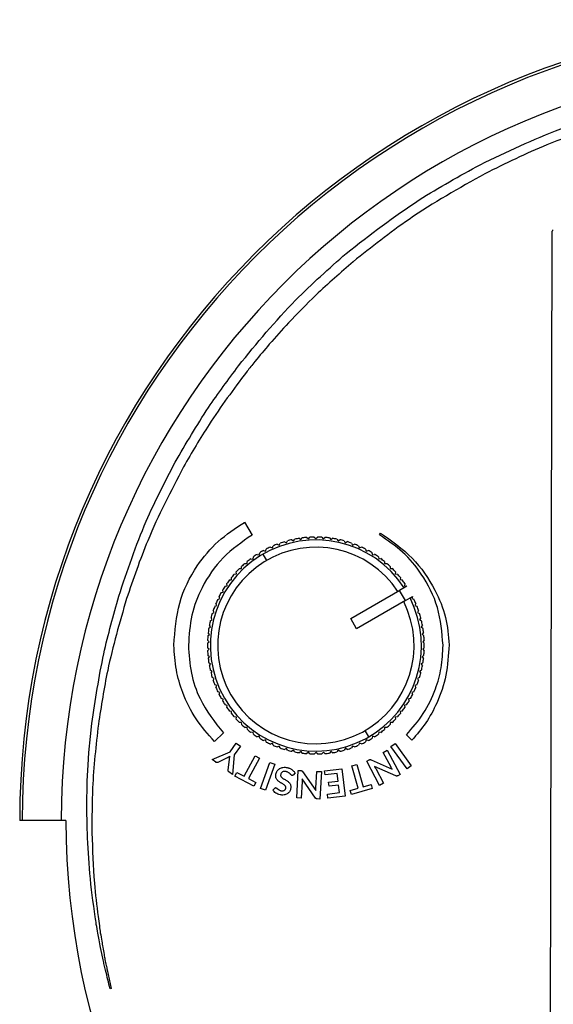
# Model space of a CAD drawing. Header units: millimetres. Extents: x 26 to 136, y 91 to 343.
# Tile 3 of 7: x 26 to 63, y 275 to 343. Entities that reach past the tile are written whole.
import ezdxf

# ---------------------------------------------------------------- set-up
doc = ezdxf.new("R2010")
doc.units = ezdxf.units.MM

msp = doc.modelspace()

# ---------------------------------------------------------------- linework, layer by layer
at = {"color": 7, "linetype": 'Continuous', "lineweight": 25}
for p, q in [((62.444, 247.475), (62.644, 328.33)), ((44.511, 322.031), (44.513, 322.029)), ((42.206, 319.382), (42.137, 319.297)), ((42.209, 319.385), (42.206, 319.382)), ((41.086, 319.08), (41.075, 319.088)), ((41.629, 318.656), (41.628, 318.657)), ((41.487, 308.333), (41.502, 308.341)), ((41.502, 308.341), (42.008, 307.467)), ((44.241, 307.009), (44.37, 306.937)), ((44.37, 306.937), (44.441, 307.067)), ((44.743, 307.142), (44.867, 307.062)), ((44.867, 307.062), (44.948, 307.185)), ((45.254, 307.24), (45.372, 307.151)), ((45.372, 307.151), (45.461, 307.269)), ((45.77, 307.301), (45.882, 307.204)), ((45.882, 307.204), (45.979, 307.316)), ((46.29, 307.327), (46.394, 307.222)), ((46.394, 307.222), (46.499, 307.327)), ((46.81, 307.316), (46.907, 307.205)), ((46.907, 307.205), (47.018, 307.302)), ((47.327, 307.269), (47.416, 307.151)), ((47.416, 307.151), (47.534, 307.24)), ((47.841, 307.186), (47.921, 307.062)), ((47.921, 307.062), (48.045, 307.143)), ((48.347, 307.067), (48.419, 306.938)), ((48.419, 306.938), (48.548, 307.01)), ((50.761, 307.471), (50.837, 307.604)), ((42.805, 306.405), (42.946, 306.362)), ((42.946, 306.362), (42.989, 306.503)), ((43.269, 306.64), (43.407, 306.587)), ((43.407, 306.587), (43.46, 306.725)), ((43.748, 306.841), (43.882, 306.779)), ((43.882, 306.779), (43.945, 306.913)), ((48.844, 306.914), (48.906, 306.78)), ((48.906, 306.78), (49.04, 306.842)), ((49.329, 306.726), (49.382, 306.588)), ((49.382, 306.588), (49.52, 306.641)), ((49.799, 306.505), (49.843, 306.363)), ((49.843, 306.363), (49.984, 306.407)), ((41.673, 305.503), (41.686, 305.65)), ((41.931, 305.842), (42.077, 305.819)), ((42.077, 305.819), (42.1, 305.965)), ((42.358, 306.139), (42.502, 306.105)), ((42.502, 306.105), (42.536, 306.249)), ((43.02, 305.722), (42.769, 306.155)), ((50.253, 306.251), (50.287, 306.107)), ((50.287, 306.107), (50.431, 306.14)), ((50.689, 305.966), (50.712, 305.821)), ((50.712, 305.821), (50.858, 305.844)), ((51.103, 305.652), (51.116, 305.505)), ((41.145, 305.162), (41.293, 305.16)), ((41.293, 305.16), (41.295, 305.308)), ((41.526, 305.516), (41.673, 305.503)), ((51.116, 305.505), (51.263, 305.518)), ((51.494, 305.31), (51.497, 305.162)), ((51.497, 305.162), (51.645, 305.165)), ((40.46, 304.38), (40.607, 304.398)), ((40.607, 304.398), (40.589, 304.545)), ((40.789, 304.783), (40.937, 304.791)), ((40.937, 304.791), (40.929, 304.938)), ((51.861, 304.941), (51.853, 304.793)), ((51.853, 304.793), (52.001, 304.786)), ((52.201, 304.547), (52.183, 304.401)), ((52.183, 304.401), (52.329, 304.383)), ((40.034, 303.549), (39.996, 303.691)), ((40.161, 303.955), (40.306, 303.983)), ((40.306, 303.983), (40.278, 304.128)), ((48.794, 301.724), (52.161, 303.669)), ((52.638, 303.945), (52.147, 303.661)), ((52.547, 302.969), (52.147, 303.661)), ((52.161, 303.669), (52.161, 303.669)), ((52.512, 304.131), (52.484, 303.986)), ((52.484, 303.986), (52.629, 303.958)), ((52.638, 303.945), (52.629, 303.958)), ((39.654, 303.048), (39.794, 303.096)), ((39.794, 303.096), (39.746, 303.236)), ((39.892, 303.51), (40.034, 303.549)), ((52.547, 302.969), (49.194, 301.032)), ((52.547, 302.968), (53.038, 303.252)), ((53.045, 303.238), (52.997, 303.099)), ((52.997, 303.099), (53.136, 303.051)), ((53.045, 303.238), (53.038, 303.252)), ((39.41, 302.146), (39.343, 302.277)), ((39.449, 302.57), (39.585, 302.627)), ((39.585, 302.627), (39.527, 302.763)), ((53.263, 302.766), (53.205, 302.63)), ((53.205, 302.63), (53.341, 302.573)), ((53.448, 302.28), (53.381, 302.149)), ((39.142, 301.577), (39.269, 301.653)), ((39.269, 301.653), (39.193, 301.779)), ((39.278, 302.079), (39.41, 302.146)), ((49.194, 301.032), (48.794, 301.724)), ((53.381, 302.149), (53.512, 302.082)), ((53.598, 301.783), (53.522, 301.656)), ((53.522, 301.656), (53.649, 301.58)), ((39.041, 301.067), (39.162, 301.151)), ((39.162, 301.151), (39.078, 301.272)), ((53.713, 301.276), (53.629, 301.155)), ((53.629, 301.155), (53.75, 301.07)), ((39.055, 300.132), (38.955, 300.24)), ((38.976, 300.551), (39.091, 300.644)), ((39.091, 300.644), (38.998, 300.758)), ((53.793, 300.762), (53.7, 300.647)), ((53.7, 300.647), (53.815, 300.554)), ((53.837, 300.244), (53.736, 300.136)), ((38.947, 300.031), (39.055, 300.132)), ((39.056, 299.62), (38.948, 299.72)), ((38.955, 299.512), (39.056, 299.62)), ((53.736, 300.136), (53.844, 300.035)), ((53.844, 299.724), (53.736, 299.623)), ((53.736, 299.623), (53.837, 299.515)), ((39.091, 299.108), (38.977, 299.201)), ((38.999, 298.993), (39.091, 299.108)), ((53.815, 299.204), (53.701, 299.111)), ((53.701, 299.111), (53.794, 298.997)), ((39.163, 298.601), (39.042, 298.685)), ((39.078, 298.479), (39.163, 298.601)), ((53.75, 298.689), (53.629, 298.604)), ((53.629, 298.604), (53.714, 298.483)), ((39.27, 298.099), (39.143, 298.175)), ((39.194, 297.972), (39.27, 298.099)), ((39.411, 297.606), (39.279, 297.673)), ((39.344, 297.475), (39.411, 297.606)), ((53.513, 297.677), (53.382, 297.609)), ((53.382, 297.609), (53.449, 297.478)), ((53.649, 298.178), (53.523, 298.102)), ((53.523, 298.102), (53.599, 297.976)), ((39.586, 297.125), (39.45, 297.182)), ((39.529, 296.989), (39.586, 297.125)), ((53.342, 297.185), (53.206, 297.128)), ((53.206, 297.128), (53.264, 296.992)), ((39.795, 296.656), (39.655, 296.704)), ((39.747, 296.517), (39.795, 296.656)), ((40.036, 296.204), (39.893, 296.242)), ((39.998, 296.061), (40.036, 296.204)), ((52.9, 296.245), (52.757, 296.207)), ((52.757, 296.207), (52.796, 296.064)), ((53.138, 296.707), (52.998, 296.659)), ((52.998, 296.659), (53.046, 296.52)), ((40.308, 295.769), (40.163, 295.797)), ((40.279, 295.624), (40.308, 295.769)), ((52.631, 295.8), (52.486, 295.772)), ((52.486, 295.772), (52.514, 295.627)), ((40.609, 295.354), (40.462, 295.372)), ((40.591, 295.208), (40.609, 295.354)), ((40.939, 294.962), (40.791, 294.969)), ((40.931, 294.814), (40.939, 294.962)), ((52.003, 294.972), (51.855, 294.964)), ((51.855, 294.964), (51.863, 294.817)), ((52.331, 295.375), (52.185, 295.357)), ((52.185, 295.357), (52.203, 295.21)), ((41.295, 294.593), (41.147, 294.59)), ((41.298, 294.445), (41.295, 294.593)), ((41.676, 294.25), (41.529, 294.237)), ((41.689, 294.103), (41.676, 294.25)), ((51.118, 294.252), (51.105, 294.105)), ((51.265, 294.239), (51.118, 294.252)), ((51.499, 294.595), (51.497, 294.448)), ((51.647, 294.593), (51.499, 294.595)), ((40.038, 293.871), (39.432, 293.294)), ((42.08, 293.935), (41.934, 293.911)), ((42.103, 293.789), (42.08, 293.935)), ((42.505, 293.648), (42.361, 293.615)), ((42.538, 293.504), (42.505, 293.648)), ((49.772, 294.033), (50.022, 293.6)), ((50.289, 293.65), (50.256, 293.506)), ((50.433, 293.616), (50.289, 293.65)), ((50.714, 293.936), (50.691, 293.791)), ((50.86, 293.913), (50.714, 293.936)), ((52.999, 293.38), (52.622, 293.753)), ((40.499, 292.572), (40.93, 293.166)), ((41.214, 292.959), (40.783, 292.366)), ((40.93, 293.166), (41.214, 292.959)), ((42.949, 293.392), (42.808, 293.348)), ((42.992, 293.25), (42.949, 293.392)), ((43.41, 293.167), (43.272, 293.114)), ((43.463, 293.029), (43.41, 293.167)), ((43.885, 292.975), (43.751, 292.913)), ((43.948, 292.841), (43.885, 292.975)), ((44.373, 292.817), (44.244, 292.745)), ((44.445, 292.688), (44.373, 292.817)), ((48.422, 292.818), (48.35, 292.688)), ((48.551, 292.746), (48.422, 292.818)), ((48.909, 292.976), (48.847, 292.842)), ((49.043, 292.914), (48.909, 292.976)), ((49.385, 293.168), (49.332, 293.03)), ((49.523, 293.115), (49.385, 293.168)), ((49.845, 293.393), (49.802, 293.252)), ((49.987, 293.35), (49.845, 293.393)), ((51.553, 292.946), (51.839, 293.153)), ((52.663, 291.419), (51.553, 292.946)), ((51.839, 293.153), (52.948, 291.626)), ((39.265, 292.042), (40.499, 292.572)), ((40.305, 292.163), (39.657, 291.855)), ((40.783, 292.366), (40.662, 291.028)), ((41.466, 290.899), (42.217, 292.311)), ((42.527, 292.146), (41.776, 290.735)), ((42.217, 292.311), (42.527, 292.146)), ((44.87, 292.693), (44.746, 292.612)), ((44.951, 292.569), (44.87, 292.693)), ((45.375, 292.604), (45.257, 292.515)), ((45.464, 292.486), (45.375, 292.604)), ((45.885, 292.551), (45.774, 292.454)), ((45.982, 292.439), (45.885, 292.551)), ((46.397, 292.533), (46.293, 292.428)), ((46.502, 292.428), (46.397, 292.533)), ((46.91, 292.551), (46.813, 292.439)), ((47.021, 292.454), (46.91, 292.551)), ((47.42, 292.604), (47.331, 292.486)), ((47.538, 292.516), (47.42, 292.604)), ((47.925, 292.694), (47.844, 292.57)), ((48.048, 292.613), (47.925, 292.694)), ((51.022, 292.54), (51.295, 292.685)), ((51.566, 291.516), (51.022, 292.54)), ((51.295, 292.685), (52.181, 291.018)), ((39.517, 291.86), (39.265, 292.042)), ((40.362, 291.342), (40.453, 292.056)), ((42.597, 290.069), (43.243, 291.842)), ((43.574, 291.722), (42.928, 289.948)), ((43.243, 291.842), (43.574, 291.722)), ((48.867, 291.621), (49.204, 291.718)), ((49.308, 290.084), (48.867, 291.621)), ((49.204, 291.718), (49.645, 290.181)), ((49.889, 291.937), (50.049, 292.022)), ((50.775, 290.271), (49.889, 291.937)), ((50.186, 292.027), (51.647, 291.38)), ((51.888, 290.926), (50.421, 291.576)), ((52.948, 291.626), (52.663, 291.419)), ((40.662, 291.028), (40.411, 291.21)), ((40.829, 290.911), (40.965, 291.166)), ((42.145, 290.212), (40.829, 290.911)), ((40.965, 291.166), (41.466, 290.899)), ((44.97, 291.128), (44.836, 290.984)), ((45.084, 289.417), (45.183, 291.302)), ((45.183, 291.302), (45.364, 291.292)), ((45.484, 291.226), (46.403, 289.919)), ((46.404, 290.077), (46.465, 291.235)), ((46.465, 291.235), (46.773, 291.218)), ((46.773, 291.218), (46.675, 289.334)), ((46.991, 291.27), (48.173, 291.415)), ((47.025, 290.991), (46.991, 291.27)), ((47.856, 291.093), (47.025, 290.991)), ((47.921, 290.564), (47.856, 291.093)), ((48.173, 291.415), (48.403, 289.542)), ((50.509, 291.429), (51.048, 290.416)), ((52.181, 291.018), (52.019, 290.932)), ((41.776, 290.735), (42.28, 290.467)), ((42.28, 290.467), (42.145, 290.212)), ((45.453, 290.547), (45.393, 289.401)), ((46.377, 289.405), (45.453, 290.718)), ((47.267, 290.483), (47.921, 290.564)), ((47.299, 290.215), (47.267, 290.483)), ((47.954, 290.295), (47.299, 290.215)), ((48.018, 289.776), (47.954, 290.295)), ((49.645, 290.181), (50.194, 290.338)), ((50.194, 290.338), (50.273, 290.061)), ((51.048, 290.416), (50.775, 290.271)), ((42.928, 289.948), (42.597, 290.069)), ((43.448, 289.935), (43.567, 290.08)), ((45.393, 289.401), (45.084, 289.417)), ((47.187, 289.674), (48.018, 289.776)), ((47.221, 289.397), (47.187, 289.674)), ((48.403, 289.542), (47.221, 289.397)), ((48.762, 289.928), (49.308, 290.084)), ((48.841, 289.65), (48.762, 289.928)), ((50.273, 290.061), (48.841, 289.65)), ((46.675, 289.334), (46.491, 289.343)), ((29.226, 287.857), (26.044, 287.857)), ((32.052, 277.607), (32.329, 276.322)), ((32.329, 276.322), (32.255, 276.306))]:
    msp.add_line(p, q, dxfattribs=at)
at = {"color": 7, "linetype": 'Continuous', "lineweight": 25, "flags": 128}
for points in [[(30.8, 292.523), (30.917, 293.634), (31.011, 294.526)], [(30.687, 290.581), (30.75, 291.657), (30.8, 292.523)], [(31.777, 278.281), (31.684, 278.738), (31.606, 279.128)]]:
    msp.add_lwpolyline(points, dxfattribs=at)
at = {"color": 7, "linetype": 'Continuous', "lineweight": 25}
for centre, radius, start, end in [((81.044, 287.857), 55, 0, 180), ((81.044, 287.857), 54.821, 0, 180), ((81.044, 287.857), 52.139, 0, 180), ((62.744, 328.33), 0.1, 108.20999, 179.8586), ((46.396, 299.878), 7.25, 33.17137, 26.84587), ((46.396, 299.878), 7.45, 106.8162, 109.20933), ((46.396, 299.878), 7.45, 102.8162, 105.20933), ((46.396, 299.878), 7.45, 98.8162, 101.20933), ((46.396, 299.878), 7.45, 94.8162, 97.20933), ((46.396, 299.878), 7.45, 90.8162, 93.20933), ((46.396, 299.878), 7.45, 86.8162, 89.20933), ((46.396, 299.878), 7.45, 82.8162, 85.20933), ((46.396, 299.878), 7.45, 78.8162, 81.20933), ((46.396, 299.878), 7.45, 74.8162, 77.20933), ((46.396, 299.878), 7.45, 70.8162, 73.20933), ((46.396, 299.878), 6.75, 33.41006, 26.61547), ((46.396, 299.878), 7.45, 118.8162, 121.20933), ((46.396, 299.878), 7.45, 114.8162, 117.20933), ((46.396, 299.878), 7.45, 110.8162, 113.20933), ((46.396, 299.878), 7.45, 66.8162, 69.20933), ((46.396, 299.878), 7.45, 62.8162, 65.20933), ((46.396, 299.878), 7.45, 58.8162, 61.20933), ((46.396, 299.878), 7.45, 126.8162, 129.20933), ((46.396, 299.878), 7.45, 122.8162, 125.20933), ((46.396, 299.878), 7.45, 54.8162, 57.20933), ((46.396, 299.878), 7.45, 50.8162, 53.20933), ((46.396, 299.878), 7.45, 134.8162, 137.20933), ((46.396, 299.878), 7.45, 130.8162, 133.20933), ((46.396, 299.878), 7.45, 46.8162, 49.20933), ((46.396, 299.878), 7.45, 42.8162, 45.20933), ((46.396, 299.878), 7.45, 142.8162, 145.20933), ((46.396, 299.878), 7.45, 138.8162, 141.20933), ((46.396, 299.878), 7.45, 38.8162, 41.20933), ((46.396, 299.878), 7.45, 34.8162, 37.20933), ((46.396, 299.878), 7.45, 146.8162, 149.20933), ((46.396, 299.878), 7.45, 154.8162, 157.20933), ((46.396, 299.878), 7.45, 150.8162, 153.20933), ((46.396, 299.878), 7.45, 22.8162, 25.20933), ((46.396, 299.878), 7.45, 158.8162, 161.20933), ((46.396, 299.878), 7.45, 18.8162, 21.20933), ((46.396, 299.878), 7.45, 162.8162, 165.20933), ((46.396, 299.878), 7.45, 14.8162, 17.20933), ((46.396, 299.878), 7.45, 170.8162, 173.20933), ((46.396, 299.878), 7.45, 166.8162, 169.20933), ((46.396, 299.878), 7.45, 10.8162, 13.20933), ((46.396, 299.878), 7.45, 6.8162, 9.20933), ((46.396, 299.878), 7.45, 174.8162, 177.20933), ((46.396, 299.878), 7.45, 2.8162, 5.20933), ((46.396, 299.878), 7.45, 178.8162, 181.20933), ((46.396, 299.878), 7.45, 358.8162, 1.20933), ((46.396, 299.878), 7.45, 182.8162, 185.20933), ((46.396, 299.878), 7.45, 186.8162, 189.20933), ((46.396, 299.878), 7.45, 350.8162, 353.20933), ((46.396, 299.878), 7.45, 354.8162, 357.20933), ((46.396, 299.878), 7.45, 190.8162, 193.20933), ((46.396, 299.878), 7.45, 346.8162, 349.20933), ((46.396, 299.878), 7.45, 194.8162, 197.20933), ((46.396, 299.878), 7.45, 342.8162, 345.20933), ((46.396, 299.878), 7.45, 198.8162, 201.20933), ((46.396, 299.878), 7.45, 202.8162, 205.20933), ((46.396, 299.878), 7.45, 334.8162, 337.20933), ((46.396, 299.878), 7.45, 338.8162, 341.20933), ((46.396, 299.878), 7.45, 206.8162, 209.20933), ((46.396, 299.878), 7.45, 330.8162, 333.20933), ((46.396, 299.878), 7.45, 210.8162, 213.20933), ((46.396, 299.878), 7.45, 214.8162, 217.20933), ((46.396, 299.878), 7.45, 322.8162, 325.20933), ((46.396, 299.878), 7.45, 326.8162, 329.20933), ((46.396, 299.878), 7.45, 218.8162, 221.20933), ((46.396, 299.878), 7.45, 318.8162, 321.20933), ((46.396, 299.878), 7.45, 222.8162, 225.20933), ((46.396, 299.878), 7.45, 226.8162, 229.20933), ((46.396, 299.878), 7.45, 310.8162, 313.20933), ((46.396, 299.878), 7.45, 314.8162, 317.20933), ((46.396, 299.878), 7.45, 230.8162, 233.20933), ((46.396, 299.878), 7.45, 234.8162, 237.20933), ((46.396, 299.878), 7.45, 238.8162, 241.20933), ((46.396, 299.878), 7.45, 298.8162, 301.20933), ((46.396, 299.878), 7.45, 302.8162, 305.20933), ((46.396, 299.878), 7.45, 306.8162, 309.20933), ((46.396, 299.878), 7.45, 242.8162, 245.20933), ((46.396, 299.878), 7.45, 246.8162, 249.20933), ((46.396, 299.878), 7.45, 250.8162, 253.20933), ((46.396, 299.878), 7.45, 286.8162, 289.20933), ((46.396, 299.878), 7.45, 290.8162, 293.20933), ((46.396, 299.878), 7.45, 294.8162, 297.20933), ((46.396, 299.878), 7.45, 254.8162, 257.20933), ((46.396, 299.878), 7.45, 258.8162, 261.20933), ((46.396, 299.878), 7.45, 262.8162, 265.20933), ((46.396, 299.878), 7.45, 266.8162, 269.20933), ((46.396, 299.878), 7.45, 270.8162, 273.20933), ((46.396, 299.878), 7.45, 274.8162, 277.20933), ((46.396, 299.878), 7.45, 278.8162, 281.20933), ((46.396, 299.878), 7.45, 282.8162, 285.20933), ((81.044, 287.857), 51.818, 180, 0)]:
    msp.add_arc(centre, radius, start, end, dxfattribs=at)
for points, knots in [([(57.686, 332.899), (59.509, 333.775), (62.73, 335.322), (66.156, 336.331), (67.643, 336.768)], [0, 0, 0, 0, 0.566093, 1, 1, 1, 1]), ([(67.815, 336.141), (65.947, 335.568), (62.577, 334.534), (59.417, 332.974), (58.009, 332.279)], [0, 0, 0, 0, 0.554071, 1, 1, 1, 1]), ([(48.483, 326.809), (50.12, 328.084), (53.033, 330.351), (56.269, 332.123), (57.686, 332.899)], [0, 0, 0, 0, 0.56203, 1, 1, 1, 1]), ([(58.009, 332.279), (56.238, 331.284), (53.066, 329.501), (50.221, 327.236), (48.964, 326.235)], [0, 0, 0, 0, 0.558074, 1, 1, 1, 1]), ([(41.075, 319.088), (42.342, 320.632), (44.612, 323.4), (47.297, 325.764), (48.483, 326.809)], [0, 0, 0, 0, 0.557986, 1, 1, 1, 1]), ([(48.964, 326.235), (48.095, 325.487), (46.547, 324.154), (45.132, 322.679), (44.511, 322.031)], [0, 0, 0, 0, 0.560762, 1, 1, 1, 1]), ([(44.513, 322.029), (44.07, 321.545), (43.28, 320.683), (42.536, 319.781), (42.209, 319.385)], [0, 0, 0, 0, 0.561234, 1, 1, 1, 1]), ([(42.137, 319.297), (42.042, 319.178), (41.871, 318.965), (41.703, 318.75), (41.629, 318.656)], [0, 0, 0, 0, 0.560285, 1, 1, 1, 1]), ([(36.731, 312.46), (37.467, 313.73), (38.794, 316.02), (40.38, 318.137), (41.086, 319.08)], [0, 0, 0, 0, 0.554952, 1, 1, 1, 1]), ([(41.628, 318.657), (40.743, 317.476), (39.178, 315.385), (37.87, 313.126), (37.3, 312.144)], [0, 0, 0, 0, 0.565006, 1, 1, 1, 1]), ([(32.855, 303.265), (33.436, 305.004), (34.492, 308.169), (36.035, 311.127), (36.731, 312.46)], [0, 0, 0, 0, 0.549174, 1, 1, 1, 1]), ([(37.3, 312.144), (36.432, 310.475), (34.911, 307.551), (33.845, 304.434), (33.387, 303.096)], [0, 0, 0, 0, 0.570684, 1, 1, 1, 1]), ([(36.642, 299.891), (36.712, 300.873), (36.848, 302.804), (38.055, 305.231), (39.622, 307.108), (40.864, 307.923), (41.487, 308.333)], [0, 0, 0, 0, 0.287608, 0.564809, 0.781348, 1, 1, 1, 1]), ([(42.008, 307.467), (41.315, 306.984), (39.927, 306.018), (38.581, 304.036), (37.777, 301.957), (37.685, 300.587), (37.638, 299.891)], [0, 0, 0, 0, 0.275501, 0.55142, 0.772067, 1, 1, 1, 1]), ([(55.137, 299.891), (55.062, 300.773), (54.913, 302.507), (53.815, 304.68), (52.415, 306.364), (51.312, 307.101), (50.761, 307.471)], [0, 0, 0, 0, 0.28823, 0.566553, 0.783113, 1, 1, 1, 1]), ([(50.837, 307.604), (51.601, 307.068), (53.105, 306.014), (54.536, 303.92), (55.395, 301.866), (55.5, 300.558), (55.551, 299.924)], [0, 0, 0, 0, 0.29615, 0.582783, 0.797674, 1, 1, 1, 1]), ([(31.011, 294.526), (31.246, 296.13), (31.677, 299.083), (32.486, 301.954), (32.855, 303.265)], [0, 0, 0, 0, 0.5433432, 1, 1, 1, 1]), ([(33.387, 303.096), (32.913, 301.46), (32.092, 298.625), (31.644, 295.708), (31.454, 294.474)], [0, 0, 0, 0, 0.576725, 1, 1, 1, 1]), ([(39.432, 293.294), (38.986, 293.792), (38.089, 294.794), (37.252, 296.503), (36.749, 298.221), (36.678, 299.328), (36.642, 299.891)], [0, 0, 0, 0, 0.272157, 0.547838, 0.76999, 1, 1, 1, 1]), ([(37.638, 299.891), (37.679, 299.253), (37.76, 297.997), (38.472, 295.869), (39.447, 294.625), (40.038, 293.871)], [0, 0, 0, 0, 0.288965, 0.569025, 1, 1, 1, 1]), ([(52.622, 293.753), (53.032, 294.222), (53.854, 295.166), (54.613, 296.762), (55.061, 298.354), (55.112, 299.374), (55.137, 299.891)], [0, 0, 0, 0, 0.273984, 0.550569, 0.772143, 1, 1, 1, 1]), ([(55.551, 299.924), (55.507, 299.223), (55.422, 297.85), (54.809, 296.047), (54.001, 294.546), (53.332, 293.767), (52.999, 293.38)], [0, 0, 0, 0, 0.292101, 0.572261, 0.787289, 1, 1, 1, 1]), ([(31.454, 294.474), (31.288, 293.022), (31.005, 290.542), (31.011, 288.048), (31.013, 287.014)], [0, 0, 0, 0, 0.585536, 1, 1, 1, 1]), ([(40.408, 292.218), (40.39, 292.207), (40.356, 292.188), (40.321, 292.171), (40.305, 292.163)], [0, 0, 0, 0, 0.543372, 1, 1, 1, 1]), ([(40.499, 292.276), (40.482, 292.265), (40.453, 292.244), (40.422, 292.226), (40.408, 292.218)], [0, 0, 0, 0, 0.554933, 1, 1, 1, 1]), ([(40.453, 292.056), (40.456, 292.078), (40.462, 292.117), (40.47, 292.156), (40.473, 292.172)], [0, 0, 0, 0, 0.578085, 1, 1, 1, 1]), ([(40.473, 292.172), (40.478, 292.192), (40.485, 292.227), (40.495, 292.261), (40.499, 292.276)], [0, 0, 0, 0, 0.567769, 1, 1, 1, 1]), ([(39.591, 291.837), (39.576, 291.837), (39.549, 291.838), (39.527, 291.853), (39.517, 291.86)], [0, 0, 0, 0, 0.536926, 1, 1, 1, 1]), ([(39.657, 291.855), (39.645, 291.85), (39.624, 291.841), (39.601, 291.838), (39.591, 291.837)], [0, 0, 0, 0, 0.53822, 1, 1, 1, 1]), ([(43.905, 291.425), (43.945, 291.447), (44.017, 291.486), (44.097, 291.503), (44.134, 291.51)], [0, 0, 0, 0, 0.546842, 1, 1, 1, 1]), ([(44.134, 291.51), (44.184, 291.515), (44.279, 291.524), (44.372, 291.507), (44.415, 291.499)], [0, 0, 0, 0, 0.536404, 1, 1, 1, 1]), ([(44.415, 291.499), (44.448, 291.491), (44.506, 291.477), (44.561, 291.455), (44.585, 291.445)], [0, 0, 0, 0, 0.561436, 1, 1, 1, 1]), ([(44.585, 291.445), (44.615, 291.431), (44.668, 291.407), (44.718, 291.375), (44.739, 291.361)], [0, 0, 0, 0, 0.5636018, 1, 1, 1, 1]), ([(50.049, 292.022), (50.062, 292.029), (50.083, 292.039), (50.107, 292.042), (50.116, 292.043)], [0, 0, 0, 0, 0.599967, 1, 1, 1, 1]), ([(50.116, 292.043), (50.129, 292.043), (50.153, 292.041), (50.175, 292.032), (50.186, 292.027)], [0, 0, 0, 0, 0.515144, 1, 1, 1, 1]), ([(50.421, 291.576), (50.431, 291.562), (50.447, 291.537), (50.463, 291.511), (50.469, 291.5)], [0, 0, 0, 0, 0.566289, 1, 1, 1, 1]), ([(50.469, 291.5), (50.477, 291.486), (50.491, 291.463), (50.504, 291.439), (50.509, 291.429)], [0, 0, 0, 0, 0.578365, 1, 1, 1, 1]), ([(51.603, 291.451), (51.595, 291.463), (51.583, 291.485), (51.571, 291.507), (51.566, 291.516)], [0, 0, 0, 0, 0.582952, 1, 1, 1, 1]), ([(51.647, 291.38), (51.639, 291.393), (51.623, 291.417), (51.609, 291.44), (51.603, 291.451)], [0, 0, 0, 0, 0.562446, 1, 1, 1, 1]), ([(40.366, 291.27), (40.363, 291.283), (40.359, 291.307), (40.361, 291.331), (40.362, 291.342)], [0, 0, 0, 0, 0.546247, 1, 1, 1, 1]), ([(40.411, 291.21), (40.399, 291.22), (40.379, 291.236), (40.369, 291.261), (40.366, 291.27)], [0, 0, 0, 0, 0.594568, 1, 1, 1, 1]), ([(43.642, 290.834), (43.637, 290.869), (43.629, 290.937), (43.641, 291.005), (43.647, 291.037)], [0, 0, 0, 0, 0.525607, 1, 1, 1, 1]), ([(43.71, 290.677), (43.693, 290.704), (43.663, 290.753), (43.648, 290.809), (43.642, 290.834)], [0, 0, 0, 0, 0.5496567, 1, 1, 1, 1]), ([(43.647, 291.037), (43.659, 291.082), (43.68, 291.161), (43.722, 291.231), (43.74, 291.262)], [0, 0, 0, 0, 0.567671, 1, 1, 1, 1]), ([(43.74, 291.262), (43.766, 291.297), (43.813, 291.36), (43.877, 291.405), (43.905, 291.425)], [0, 0, 0, 0, 0.561146, 1, 1, 1, 1]), ([(43.981, 291.016), (43.977, 290.991), (43.97, 290.948), (43.985, 290.907), (43.992, 290.89)], [0, 0, 0, 0, 0.587164, 1, 1, 1, 1]), ([(44.104, 291.199), (44.087, 291.188), (44.053, 291.166), (44.006, 291.105), (43.99, 291.051), (43.981, 291.016)], [0, 0, 0, 0, 0.263639, 0.531004, 1, 1, 1, 1]), ([(43.992, 290.89), (44.003, 290.87), (44.025, 290.833), (44.057, 290.805), (44.072, 290.792)], [0, 0, 0, 0, 0.540963, 1, 1, 1, 1]), ([(44.072, 290.792), (44.093, 290.776), (44.133, 290.745), (44.177, 290.721), (44.197, 290.71)], [0, 0, 0, 0, 0.539549, 1, 1, 1, 1]), ([(44.346, 291.221), (44.295, 291.229), (44.212, 291.242), (44.134, 291.211), (44.104, 291.199)], [0, 0, 0, 0, 0.601228, 1, 1, 1, 1]), ([(44.504, 291.159), (44.478, 291.174), (44.427, 291.201), (44.372, 291.214), (44.346, 291.221)], [0, 0, 0, 0, 0.525631, 1, 1, 1, 1]), ([(44.61, 291.076), (44.592, 291.092), (44.559, 291.123), (44.521, 291.148), (44.504, 291.159)], [0, 0, 0, 0, 0.534211, 1, 1, 1, 1]), ([(44.686, 290.999), (44.673, 291.013), (44.648, 291.039), (44.622, 291.064), (44.61, 291.076)], [0, 0, 0, 0, 0.526454, 1, 1, 1, 1]), ([(44.749, 290.959), (44.737, 290.963), (44.712, 290.972), (44.694, 290.99), (44.686, 290.999)], [0, 0, 0, 0, 0.512586, 1, 1, 1, 1]), ([(44.739, 291.361), (44.765, 291.342), (44.811, 291.31), (44.852, 291.27), (44.869, 291.253)], [0, 0, 0, 0, 0.5647292, 1, 1, 1, 1]), ([(44.795, 290.961), (44.787, 290.959), (44.772, 290.955), (44.756, 290.957), (44.749, 290.959)], [0, 0, 0, 0, 0.551671, 1, 1, 1, 1]), ([(44.836, 290.984), (44.829, 290.979), (44.816, 290.969), (44.802, 290.964), (44.795, 290.961)], [0, 0, 0, 0, 0.557864, 1, 1, 1, 1]), ([(44.869, 291.253), (44.89, 291.231), (44.927, 291.192), (44.957, 291.147), (44.97, 291.128)], [0, 0, 0, 0, 0.56755, 1, 1, 1, 1]), ([(45.364, 291.292), (45.379, 291.291), (45.402, 291.289), (45.424, 291.28), (45.433, 291.276)], [0, 0, 0, 0, 0.600311, 1, 1, 1, 1]), ([(45.433, 291.276), (45.443, 291.269), (45.463, 291.255), (45.477, 291.235), (45.484, 291.226)], [0, 0, 0, 0, 0.514872, 1, 1, 1, 1]), ([(51.926, 290.913), (51.919, 290.915), (51.906, 290.919), (51.894, 290.924), (51.888, 290.926)], [0, 0, 0, 0, 0.516589, 1, 1, 1, 1]), ([(51.955, 290.909), (51.949, 290.909), (51.939, 290.909), (51.93, 290.911), (51.926, 290.913)], [0, 0, 0, 0, 0.540258, 1, 1, 1, 1]), ([(51.983, 290.915), (51.978, 290.913), (51.968, 290.91), (51.959, 290.909), (51.955, 290.909)], [0, 0, 0, 0, 0.577315, 1, 1, 1, 1]), ([(52.019, 290.932), (52.012, 290.928), (52, 290.922), (51.988, 290.917), (51.983, 290.915)], [0, 0, 0, 0, 0.609314, 1, 1, 1, 1]), ([(30.694, 287.009), (30.677, 287.658), (30.647, 288.849), (30.675, 290.04), (30.687, 290.581)], [0, 0, 0, 0, 0.545703, 1, 1, 1, 1]), ([(43.567, 290.08), (43.574, 290.088), (43.585, 290.102), (43.601, 290.109), (43.607, 290.112)], [0, 0, 0, 0, 0.605592, 1, 1, 1, 1]), ([(43.607, 290.112), (43.616, 290.114), (43.631, 290.118), (43.647, 290.116), (43.654, 290.114)], [0, 0, 0, 0, 0.537958, 1, 1, 1, 1]), ([(43.654, 290.114), (43.664, 290.111), (43.684, 290.103), (43.7, 290.089), (43.707, 290.082)], [0, 0, 0, 0, 0.508952, 1, 1, 1, 1]), ([(43.827, 290.556), (43.802, 290.576), (43.759, 290.612), (43.725, 290.657), (43.71, 290.677)], [0, 0, 0, 0, 0.563966, 1, 1, 1, 1]), ([(43.969, 290.459), (43.942, 290.476), (43.893, 290.506), (43.847, 290.541), (43.827, 290.556)], [0, 0, 0, 0, 0.559138, 1, 1, 1, 1]), ([(44.115, 290.374), (44.088, 290.389), (44.039, 290.417), (43.991, 290.446), (43.969, 290.459)], [0, 0, 0, 0, 0.554095, 1, 1, 1, 1]), ([(44.24, 290.29), (44.218, 290.307), (44.178, 290.337), (44.135, 290.362), (44.115, 290.374)], [0, 0, 0, 0, 0.538272, 1, 1, 1, 1]), ([(44.197, 290.71), (44.224, 290.696), (44.273, 290.67), (44.321, 290.642), (44.343, 290.63)], [0, 0, 0, 0, 0.554294, 1, 1, 1, 1]), ([(44.32, 290.196), (44.308, 290.215), (44.286, 290.25), (44.255, 290.277), (44.24, 290.29)], [0, 0, 0, 0, 0.537426, 1, 1, 1, 1]), ([(44.334, 290.079), (44.337, 290.102), (44.343, 290.143), (44.327, 290.18), (44.32, 290.196)], [0, 0, 0, 0, 0.576701, 1, 1, 1, 1]), ([(44.343, 290.63), (44.37, 290.613), (44.419, 290.584), (44.465, 290.55), (44.486, 290.536)], [0, 0, 0, 0, 0.557749, 1, 1, 1, 1]), ([(44.486, 290.536), (44.51, 290.515), (44.554, 290.479), (44.588, 290.433), (44.602, 290.413)], [0, 0, 0, 0, 0.561728, 1, 1, 1, 1]), ([(44.602, 290.413), (44.619, 290.385), (44.649, 290.334), (44.662, 290.275), (44.668, 290.249)], [0, 0, 0, 0, 0.5441472, 1, 1, 1, 1]), ([(44.668, 290.249), (44.672, 290.21), (44.68, 290.137), (44.666, 290.064), (44.659, 290.029)], [0, 0, 0, 0, 0.52145, 1, 1, 1, 1]), ([(45.453, 290.718), (45.454, 290.701), (45.456, 290.671), (45.455, 290.641), (45.455, 290.628)], [0, 0, 0, 0, 0.565925, 1, 1, 1, 1]), ([(45.455, 290.628), (45.455, 290.612), (45.455, 290.585), (45.454, 290.558), (45.453, 290.547)], [0, 0, 0, 0, 0.577926, 1, 1, 1, 1]), ([(43.652, 289.742), (43.608, 289.774), (43.53, 289.828), (43.473, 289.903), (43.448, 289.935)], [0, 0, 0, 0, 0.571622, 1, 1, 1, 1]), ([(43.943, 289.627), (43.885, 289.642), (43.783, 289.668), (43.691, 289.72), (43.652, 289.742)], [0, 0, 0, 0, 0.572944, 1, 1, 1, 1]), ([(43.707, 290.082), (43.719, 290.071), (43.741, 290.051), (43.763, 290.032), (43.773, 290.022)], [0, 0, 0, 0, 0.525409, 1, 1, 1, 1]), ([(43.773, 290.022), (43.789, 290.009), (43.818, 289.986), (43.85, 289.966), (43.865, 289.957)], [0, 0, 0, 0, 0.5335103, 1, 1, 1, 1]), ([(43.865, 289.957), (43.888, 289.945), (43.93, 289.924), (43.977, 289.913), (43.998, 289.908)], [0, 0, 0, 0, 0.527545, 1, 1, 1, 1]), ([(44.209, 289.617), (44.161, 289.613), (44.072, 289.604), (43.984, 289.62), (43.943, 289.627)], [0, 0, 0, 0, 0.537375, 1, 1, 1, 1]), ([(43.998, 289.908), (44.024, 289.903), (44.066, 289.895), (44.109, 289.897), (44.126, 289.898)], [0, 0, 0, 0, 0.591088, 1, 1, 1, 1]), ([(44.126, 289.898), (44.146, 289.901), (44.181, 289.906), (44.213, 289.921), (44.226, 289.927)], [0, 0, 0, 0, 0.579624, 1, 1, 1, 1]), ([(44.424, 289.696), (44.387, 289.676), (44.319, 289.64), (44.243, 289.624), (44.209, 289.617)], [0, 0, 0, 0, 0.543768, 1, 1, 1, 1]), ([(44.226, 289.927), (44.241, 289.937), (44.268, 289.953), (44.288, 289.978), (44.296, 289.989)], [0, 0, 0, 0, 0.5629223, 1, 1, 1, 1]), ([(44.296, 289.989), (44.305, 290.005), (44.322, 290.033), (44.33, 290.065), (44.334, 290.079)], [0, 0, 0, 0, 0.5478694, 1, 1, 1, 1]), ([(44.577, 289.841), (44.553, 289.81), (44.509, 289.754), (44.45, 289.714), (44.424, 289.696)], [0, 0, 0, 0, 0.5556857, 1, 1, 1, 1]), ([(44.659, 290.029), (44.649, 289.992), (44.631, 289.925), (44.594, 289.867), (44.577, 289.841)], [0, 0, 0, 0, 0.555631, 1, 1, 1, 1]), ([(46.402, 290.002), (46.402, 290.017), (46.402, 290.042), (46.403, 290.067), (46.404, 290.077)], [0, 0, 0, 0, 0.583373, 1, 1, 1, 1]), ([(46.403, 289.919), (46.403, 289.935), (46.402, 289.962), (46.402, 289.99), (46.402, 290.002)], [0, 0, 0, 0, 0.561831, 1, 1, 1, 1]), ([(46.401, 289.375), (46.397, 289.38), (46.388, 289.389), (46.38, 289.4), (46.377, 289.405)], [0, 0, 0, 0, 0.518014, 1, 1, 1, 1]), ([(46.424, 289.356), (46.42, 289.359), (46.411, 289.364), (46.404, 289.371), (46.401, 289.375)], [0, 0, 0, 0, 0.539617, 1, 1, 1, 1]), ([(46.452, 289.347), (46.446, 289.348), (46.437, 289.35), (46.428, 289.354), (46.424, 289.356)], [0, 0, 0, 0, 0.57815, 1, 1, 1, 1]), ([(46.491, 289.343), (46.483, 289.344), (46.47, 289.344), (46.457, 289.346), (46.452, 289.347)], [0, 0, 0, 0, 0.610384, 1, 1, 1, 1]), ([(31.232, 281.239), (31.095, 282.234), (30.831, 284.15), (30.738, 286.081), (30.694, 287.009)], [0, 0, 0, 0, 0.51963, 1, 1, 1, 1]), ([(31.013, 287.014), (31.048, 285.859), (31.107, 283.937), (31.34, 282.028), (31.433, 281.265)], [0, 0, 0, 0, 0.60036, 1, 1, 1, 1]), ([(31.408, 280.114), (31.375, 280.318), (31.315, 280.693), (31.258, 281.068), (31.232, 281.239)], [0, 0, 0, 0, 0.545651, 1, 1, 1, 1]), ([(31.433, 281.265), (31.461, 281.05), (31.509, 280.675), (31.563, 280.301), (31.586, 280.142)], [0, 0, 0, 0, 0.574258, 1, 1, 1, 1]), ([(31.606, 279.128), (31.57, 279.307), (31.505, 279.635), (31.438, 279.964), (31.408, 280.114)], [0, 0, 0, 0, 0.543116, 1, 1, 1, 1]), ([(31.586, 280.142), (31.618, 279.952), (31.675, 279.624), (31.732, 279.295), (31.756, 279.156)], [0, 0, 0, 0, 0.576833, 1, 1, 1, 1]), ([(31.756, 279.156), (31.785, 278.992), (31.834, 278.71), (31.883, 278.427), (31.903, 278.308)], [0, 0, 0, 0, 0.580366, 1, 1, 1, 1]), ([(31.944, 277.584), (31.914, 277.708), (31.858, 277.94), (31.802, 278.173), (31.777, 278.281)], [0, 0, 0, 0, 0.534625, 1, 1, 1, 1]), ([(31.903, 278.308), (31.932, 278.172), (31.982, 277.938), (32.032, 277.704), (32.052, 277.607)], [0, 0, 0, 0, 0.585552, 1, 1, 1, 1]), ([(32.255, 276.306), (32.205, 276.513), (32.101, 276.938), (31.998, 277.364), (31.944, 277.584)], [0, 0, 0, 0, 0.484934, 1, 1, 1, 1])]:
    msp.add_open_spline(points, degree=3, knots=knots, dxfattribs=at)

doc.saveas('drawing.dxf')
